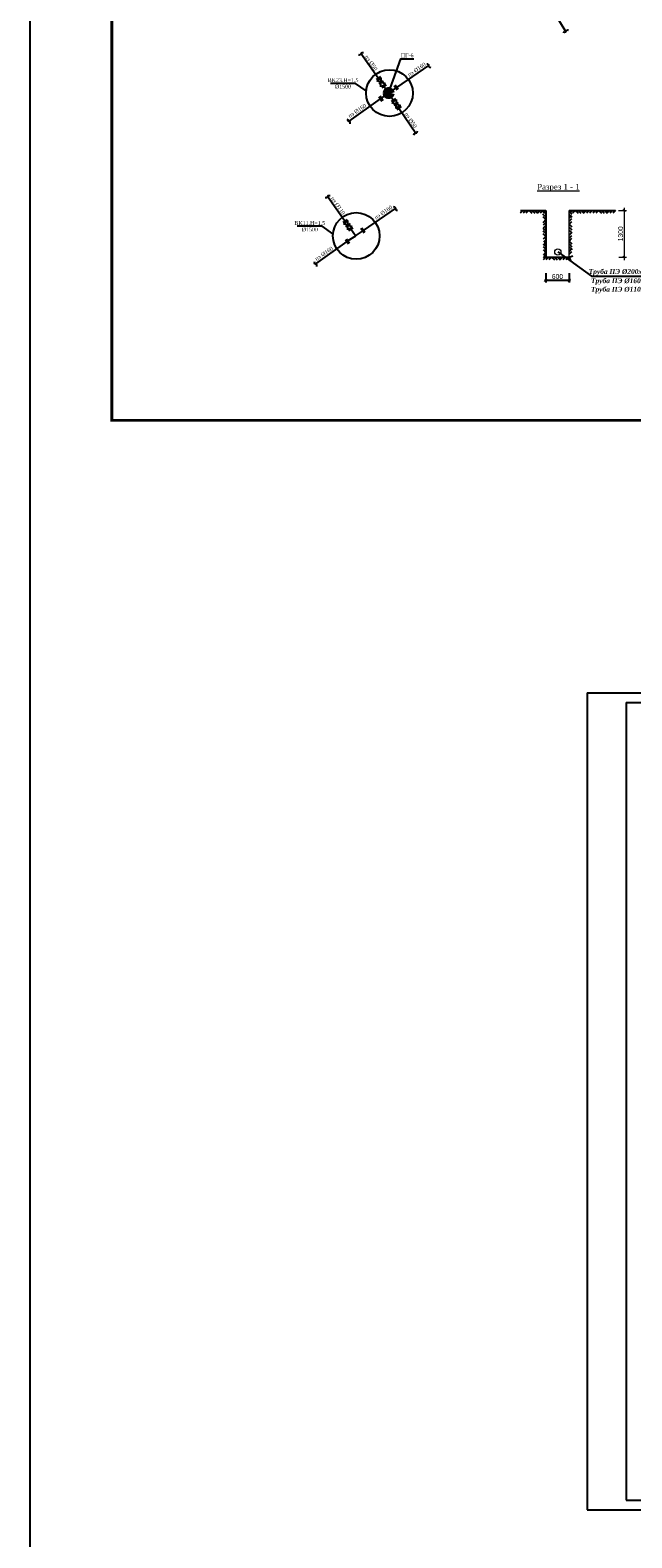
# Model space of a CAD drawing. Extents: x 0 to 361260, y 0 to 4201817.
# Tile 87 of 256: x 359863 to 360173, y 4199634 to 4200409. Entities that reach past the tile are written whole.
import ezdxf

# ---------------------------------------------------------------- set-up
doc = ezdxf.new("R2010")
doc.units = 0
doc.header["$LTSCALE"] = 0.5
doc.header["$MEASUREMENT"] = 0
for name, color, linetype in [('(0)', 7, 'Continuous'), ('Водопровод 2', 7, 'Continuous'), ('ДЕТАЛИР', 1, 'Continuous'), ('Трасса', 10, 'Continuous'), ('ХХХ оформление', 7, 'ИК_Водопровод -------в--------')]:
    doc.layers.add(name, color=color, linetype=linetype)
doc.styles.add('LYUDA', font='romans.shx', dxfattribs={"oblique": 15, "height": 3})
doc.linetypes.add('ИК_Водопровод -------в--------', pattern='A,9,-0.6,["В",Standard,S=1.2,R=0,X=0,Y=-0.6],-1.2', length=10.8)

# ---------------------------------------------------------------- blocks, each defined once
blk = doc.blocks.new('_Oblique')
at = {"color": 0, "linetype": 'ByBlock', "lineweight": -2}
blk.add_line((-0.5, -0.5), (0.5, 0.5), dxfattribs=at)

msp = doc.modelspace()

# ---------------------------------------------------------------- linework, layer by layer
at = {"layer": '(0)', "ltscale": 2}
msp.add_lwpolyline([(359863.314, 4201816.993), (361260.315, 4201816.993), (361260.315, 4192735.673), (359863.314, 4192735.673)], close=True, dxfattribs=at)
for points in [[(360045.911, 4200381.885), (360041.429, 4200383.416)], [(360043.591, 4200380.284), (360043.726, 4200385.003)], [(360049.09, 4200372.296), (360053.546, 4200370.738)], [(360051.414, 4200373.891), (360051.244, 4200369.158)], [(360028.82, 4200308.437), (360024.338, 4200309.968)], [(360026.501, 4200306.835), (360026.636, 4200311.554)]]:
    msp.add_lwpolyline(points, dxfattribs=at)
at = {"ltscale": 0.5}
for p, q in [((360116.552, 4200316.789), (360115.133, 4200315.345)), ((360115.21, 4200316.785), (360128.286, 4200316.785)), ((360118.043, 4200316.789), (360116.624, 4200315.345)), ((360119.467, 4200316.785), (360118.116, 4200315.345)), ((360119.679, 4200316.789), (360121.098, 4200315.345)), ((360121.17, 4200316.789), (360122.589, 4200315.345)), ((360122.662, 4200316.789), (360124.081, 4200315.345)), ((360125.371, 4200316.789), (360123.952, 4200315.345)), ((360126.862, 4200316.789), (360125.443, 4200315.345)), ((360128.286, 4200315.061), (360126.822, 4200316.458)), ((360128.308, 4200313.569), (360126.844, 4200314.967)), ((360128.331, 4200312.078), (360126.866, 4200313.476)), ((360128.286, 4200316.785), (360126.934, 4200315.345)), ((360128.286, 4200316.785), (360128.286, 4200292.785)), ((360140.3, 4200316.785), (360152.117, 4200316.785)), ((360140.3, 4200316.152), (360141.626, 4200314.857)), ((360140.3, 4200314.665), (360141.63, 4200313.365)), ((360140.3, 4200312.777), (360141.67, 4200314.132)), ((360140.3, 4200311.281), (360141.675, 4200312.641)), ((360141.96, 4200316.785), (360140.541, 4200315.341)), ((360143.451, 4200316.785), (360142.033, 4200315.341)), ((360143.443, 4200316.785), (360144.862, 4200315.341)), ((360144.934, 4200316.785), (360146.353, 4200315.341)), ((360146.425, 4200316.785), (360147.844, 4200315.341)), ((360149.135, 4200316.785), (360147.716, 4200315.341)), ((360150.626, 4200316.785), (360149.207, 4200315.341)), ((360152.117, 4200316.785), (360150.698, 4200315.341)), ((360152.286, 4200316.785), (360164.104, 4200316.785)), ((360153.947, 4200316.785), (360152.528, 4200315.341)), ((360155.438, 4200316.785), (360154.019, 4200315.341)), ((360155.43, 4200316.785), (360156.849, 4200315.341)), ((360156.921, 4200316.785), (360158.34, 4200315.341)), ((360158.412, 4200316.785), (360159.831, 4200315.341)), ((360161.121, 4200316.785), (360159.702, 4200315.341)), ((360162.613, 4200316.785), (360161.194, 4200315.341)), ((360164.104, 4200316.785), (360162.685, 4200315.341)), ((360128.33, 4200312.087), (360126.83, 4200310.374)), ((360128.286, 4200310.529), (360126.93, 4200309.156)), ((360128.286, 4200309.016), (360126.952, 4200307.665)), ((360128.286, 4200306.507), (360126.952, 4200307.665)), ((360128.286, 4200305.048), (360126.972, 4200306.302)), ((360128.286, 4200303.414), (360126.994, 4200304.811)), ((360140.24, 4200309.735), (360140.244, 4200309.73)), ((360140.24, 4200309.726), (360140.244, 4200309.73)), ((360140.3, 4200309.785), (360141.679, 4200311.149)), ((360140.3, 4200309.676), (360141.688, 4200308.32)), ((360140.3, 4200308.19), (360141.693, 4200306.829)), ((360140.3, 4200306.703), (360141.698, 4200305.338)), ((360140.3, 4200304.084), (360141.697, 4200305.466)), ((360128.286, 4200303.414), (360127.023, 4200301.986)), ((360128.286, 4200301.742), (360127.032, 4200300.495)), ((360128.286, 4200300.242), (360127.041, 4200299.004)), ((360128.286, 4200298.359), (360127.081, 4200299.509)), ((360128.286, 4200296.889), (360127.103, 4200298.018)), ((360140.276, 4200295.757), (360141.715, 4200297.181)), ((360140.285, 4200299.569), (360141.746, 4200298.168)), ((360140.3, 4200302.588), (360141.702, 4200303.975)), ((360140.3, 4200301.06), (360141.707, 4200302.484)), ((360140.3, 4200301.06), (360141.728, 4200299.659)), ((360140.303, 4200298.078), (360141.764, 4200296.677)), ((360128.286, 4200293.954), (360126.864, 4200292.514)), ((360128.291, 4200292.789), (360126.872, 4200291.345)), ((360128.286, 4200295.193), (360127.125, 4200296.527)), ((360128.286, 4200295.193), (360127.167, 4200293.698)), ((360128.286, 4200292.785), (360140.286, 4200292.785)), ((360129.782, 4200292.789), (360128.363, 4200291.345)), ((360131.273, 4200292.789), (360129.854, 4200291.345)), ((360131.265, 4200292.789), (360132.684, 4200291.345)), ((360132.756, 4200292.789), (360134.175, 4200291.345)), ((360134.247, 4200292.789), (360135.666, 4200291.345)), ((360134.483, 4200295.444), (360151.709, 4200282.949)), ((360136.956, 4200292.789), (360135.537, 4200291.345)), ((360138.448, 4200292.789), (360137.029, 4200291.345)), ((360139.939, 4200292.789), (360138.52, 4200291.345)), ((360140.281, 4200294.266), (360141.72, 4200295.69)), ((360140.281, 4200292.783), (360142.207, 4200293.404)), ((360140.284, 4200292.791), (360140.938, 4200290.875)), ((360128.286, 4200284.621), (360128.286, 4200279.701)), ((360140.286, 4200284.621), (360140.286, 4200279.701)), ((360151.709, 4200282.949), (360188.296, 4200282.949)), ((360127.661, 4200280.951), (360140.911, 4200280.951))]:
    msp.add_line(p, q, dxfattribs=at)
at = {"linetype": 'Continuous', "lineweight": 5}
for p, q in [((360128.286, 4200292.785), (360128.286, 4200316.785)), ((360140.3, 4200292.789), (360140.3, 4200316.785))]:
    msp.add_line(p, q, dxfattribs=at)
at = {"lineweight": 15, "ltscale": 0.5}
for p, q in [((360165.694, 4200316.785), (360169.846, 4200316.785)), ((360167.931, 4200317.228), (360169.181, 4200316.428)), ((360168.596, 4200318.213), (360168.596, 4200291.287)), ((360165.783, 4200292.785), (360169.846, 4200292.785)), ((360167.903, 4200293.228), (360169.153, 4200292.428)), ((360128.286, 4200284.621), (360128.286, 4200279.701)), ((360140.286, 4200284.621), (360140.286, 4200279.701))]:
    msp.add_line(p, q, dxfattribs=at)
at = {"ltscale": 2}
for p, q in [((360149.526, 4200068.806), (360776.215, 4200068.806)), ((360149.526, 4200068.806), (360149.526, 4199648.806)), ((360169.526, 4200063.806), (360771.344, 4200063.806)), ((360169.526, 4200063.806), (360169.526, 4199653.806)), ((360169.526, 4199653.806), (360771.344, 4199653.806)), ((360149.526, 4199648.806), (360776.215, 4199648.806))]:
    msp.add_line(p, q, dxfattribs=at)
at = {"color": 1, "linetype": 'Continuous', "lineweight": 106}
msp.add_circle((360047.529, 4200377.109), 1.454, dxfattribs=at)
at = {"color": 0, "lineweight": 15, "ltscale": 0.5}
msp.add_circle((360134.483, 4200295.444), 1.587, dxfattribs=at)
at = {"layer": 'ДЕТАЛИР', "color": 0, "linetype": 'Continuous'}
for p, q in [((360043.337, 4200385.611), (360041.04, 4200384.025)), ((360043.726, 4200385.003), (360041.429, 4200383.416)), ((360044.794, 4200383.479), (360042.496, 4200381.893)), ((360042.412, 4200375.364), (360044.015, 4200373.038)), ((360042.927, 4200375.66), (360044.511, 4200373.362)), ((360045.915, 4200381.877), (360043.618, 4200380.29)), ((360047.529, 4200377.109), (360043.697, 4200374.543)), ((360046.268, 4200381.37), (360043.971, 4200379.783)), ((360047.53, 4200377.11), (360045.111, 4200380.582)), ((360047.531, 4200377.108), (360049.911, 4200373.61)), ((360051.06, 4200374.409), (360048.758, 4200372.83)), ((360051.995, 4200378.59), (360050.402, 4200380.883)), ((360052.468, 4200378.884), (360050.875, 4200381.177)), ((360051.408, 4200373.898), (360049.106, 4200372.319)), ((360052.504, 4200372.279), (360050.202, 4200370.699)), ((360053.546, 4200370.738), (360051.244, 4200369.158)), ((360053.976, 4200370.157), (360051.674, 4200368.577)), ((360026.247, 4200312.162), (360023.949, 4200310.576)), ((360026.636, 4200311.554), (360024.338, 4200309.968)), ((360027.703, 4200310.03), (360025.406, 4200308.444)), ((360028.825, 4200308.428), (360026.528, 4200306.842)), ((360029.178, 4200307.921), (360026.881, 4200306.335)), ((360030.44, 4200303.661), (360028.021, 4200307.133)), ((360034.904, 4200305.141), (360033.312, 4200307.434)), ((360035.377, 4200305.435), (360033.785, 4200307.728)), ((360025.322, 4200301.915), (360026.925, 4200299.589)), ((360025.837, 4200302.211), (360027.421, 4200299.913)), ((360030.439, 4200303.66), (360026.607, 4200301.094))]:
    msp.add_line(p, q, dxfattribs=at)
at = {"layer": 'ДЕТАЛИР', "color": 0}
for points in [[(360128.355, 4200425.68), (360138.544, 4200408.689)], [(360042.189, 4200384.818), (360033.276, 4200397.471)], [(360051.705, 4200379.983), (360068.172, 4200391.313)], [(360047.53, 4200377.11), (360051.246, 4200379.667)], [(360043.214, 4200374.201), (360027.017, 4200362.717)], [(360052.825, 4200369.367), (360061.463, 4200356.526)], [(360025.098, 4200311.369), (360016.186, 4200324.022)], [(360034.615, 4200306.534), (360051.082, 4200317.864)], [(360030.44, 4200303.661), (360034.156, 4200306.218)], [(360026.123, 4200300.752), (360009.927, 4200289.268)]]:
    msp.add_lwpolyline(points, dxfattribs=at)
at = {"layer": 'ДЕТАЛИР', "color": 0, "linetype": 'Continuous'}
for points in [[(360139.932, 4200409.299), (360139.595, 4200409.382), (360138.855, 4200409.565), (360138.545, 4200408.137), (360137.704, 4200408.338), (360137.275, 4200408.44)], [(360032.041, 4200396.907), (360032.381, 4200396.845), (360033.131, 4200396.706), (360033.356, 4200398.15), (360034.207, 4200397.999), (360034.642, 4200397.922)], [(360069.176, 4200390.177), (360068.836, 4200390.243), (360068.087, 4200390.388), (360068.405, 4200391.814), (360067.557, 4200391.984), (360067.124, 4200392.071)], [(360027.732, 4200361.38), (360027.789, 4200361.722), (360027.914, 4200362.474), (360026.467, 4200362.674), (360026.603, 4200363.527), (360026.672, 4200363.964)], [(360060.495, 4200355.572), (360060.558, 4200355.913), (360060.696, 4200356.663), (360062.125, 4200356.357), (360062.288, 4200357.206), (360062.371, 4200357.64)], [(360014.95, 4200323.459), (360015.291, 4200323.396), (360016.041, 4200323.257), (360016.265, 4200324.701), (360017.117, 4200324.55), (360017.552, 4200324.473)], [(360052.085, 4200316.728), (360051.745, 4200316.794), (360050.997, 4200316.939), (360051.314, 4200318.365), (360050.467, 4200318.535), (360050.034, 4200318.622)], [(360010.641, 4200287.931), (360010.698, 4200288.273), (360010.824, 4200289.025), (360009.376, 4200289.225), (360009.512, 4200290.078), (360009.582, 4200290.515)]]:
    msp.add_open_spline(points, degree=3, knots=[0, 0, 0, 0, 1.1214788, 2.4689674, 3.8780663, 3.8780663, 3.8780663, 3.8780663], dxfattribs=at)
at = {"layer": 'Трасса', "color": 6, "linetype": 'ByBlock'}
for p, q in [((360030.522, 4200382.125), (360017.671, 4200382.125)), ((360036.013, 4200378.221), (360030.522, 4200382.125)), ((360013.431, 4200308.676), (360000.58, 4200308.676)), ((360018.922, 4200304.772), (360013.431, 4200308.676))]:
    msp.add_line(p, q, dxfattribs=at)
at = {"layer": 'Трасса', "color": 0, "linetype": 'ByBlock'}
msp.add_lwpolyline([(360047.528, 4200377.108), (360053.743, 4200394.735), (360060.495, 4200394.735)], dxfattribs=at)
for centre in [(360047.964, 4200377.138), (360030.874, 4200303.689)]:
    msp.add_circle(centre, 12, dxfattribs=at)
at = {"layer": 'ХХХ оформление', "color": 0, "linetype": 'ByBlock', "ltscale": 1000, "const_width": 1.5, "elevation": 533.015}
msp.add_lwpolyline([(359905.241, 4200208.891), (361175.241, 4200208.891), (361175.241, 4201313.891), (359905.241, 4201313.891)], close=True, dxfattribs=at)

# ---------------------------------------------------------------- block references
at = {"lineweight": 15, "ltscale": 0.5, "xscale": 1.25, "yscale": 1.25, "zscale": 1.25}
msp.add_blockref('_Oblique', (360128.286, 4200280.951), dxfattribs=at)
at = {"lineweight": 15, "ltscale": 0.5, "xscale": 1.25, "yscale": 1.25, "zscale": 1.25, "rotation": 180}
msp.add_blockref('_Oblique', (360140.286, 4200280.951), dxfattribs=at)

# ---------------------------------------------------------------- texts
at = {"color": 0, "lineweight": 15, "insert": (360134.782, 4200330.435), "char_height": 3, "width": 20.87289, "attachment_point": 2}
msp.add_mtext('{\\fSylfaen|b0|i0|c204|p18;\\LРазрез 1 - 1}', dxfattribs=at)
at = {"color": 0, "lineweight": 30, "insert": (360166.721, 4200304.785), "char_height": 2.5, "width": 10.62786, "attachment_point": 5, "rotation": 90}
msp.add_mtext('1300', dxfattribs=at)
at = {"ltscale": 0.5, "insert": (360134.286, 4200282.826), "char_height": 2.5, "attachment_point": 5}
msp.add_mtext('600', dxfattribs=at)
at = {"color": 0, "ltscale": 0.5, "char_height": 2.5, "width": 45.13292, "attachment_point": 5}
for s, insert in [('{\\fTimes New Roman|b1|i1|c204|p18;Труба ПЭ Ø200х11.4мм }', (360170.026, 4200285.003)), ('{\\fTimes New Roman|b1|i1|c204|p18;Труба ПЭ Ø160х9.1мм }', (360170.261, 4200280.256)), ('{\\fTimes New Roman|b1|i1|c204|p18;Труба ПЭ Ø110х6.3мм }', (360170.261, 4200275.861))]:
    msp.add_mtext(s, dxfattribs=dict(at, insert=insert))
at = {"layer": 'Водопровод 2', "color": 0, "ltscale": 0.25, "insert": (360057.06, 4200396.543, -39504.545), "char_height": 2, "width": 6.20601, "attachment_point": 5, "style": 'LYUDA'}
msp.add_mtext('{\\fTimes New Roman|b0|i0|c204|p18;\\Q0;\\C1;ПГ-6}', dxfattribs=at)
at = {"layer": 'Водопровод 2', "color": 0, "ltscale": 0.25, "char_height": 2, "width": 9.99693, "attachment_point": 5, "style": 'LYUDA'}
for s, insert, rotation in [('{\\fTimes New Roman|b0|i0|c204|p18;\\Q0;пэ %%C5\\fTimes New Roman|b0|i0|c0|p18;0}', (360038.567, 4200392.663, -39504.545), 305.037048), ('{\\fTimes New Roman|b0|i0|c204|p18;\\Q0;пэ %%C\\fTimes New Roman|b0|i0|c0|p18;1\\fTimes New Roman|b0|i0|c204|p18;6\\fTimes New Roman|b0|i0|c0|p18;0}', (360061.939, 4200389.23, -39504.545), 34.091245), ('{\\fTimes New Roman|b0|i0|c204|p18;\\Q0;пэ %%C\\fTimes New Roman|b0|i0|c0|p18;1\\fTimes New Roman|b0|i0|c204|p18;6\\fTimes New Roman|b0|i0|c0|p18;0}', (360031.385, 4200368.045, -39504.545), 34.091245), ('{\\fTimes New Roman|b0|i0|c204|p18;\\Q0;пэ %%C5\\fTimes New Roman|b0|i0|c0|p18;0}', (360058.86, 4200363.184, -39504.545), 304.048636), ('{\\fTimes New Roman|b0|i0|c204|p18;\\Q0;пэ %%C11\\fTimes New Roman|b0|i0|c0|p18;0}', (360021.477, 4200319.215, -39504.545), 305.037048), ('{\\fTimes New Roman|b0|i0|c204|p18;\\Q0;пэ %%C\\fTimes New Roman|b0|i0|c0|p18;1\\fTimes New Roman|b0|i0|c204|p18;6\\fTimes New Roman|b0|i0|c0|p18;0}', (360044.848, 4200315.782, -39504.545), 34.091245), ('{\\fTimes New Roman|b0|i0|c204|p18;\\Q0;пэ %%C\\fTimes New Roman|b0|i0|c0|p18;1\\fTimes New Roman|b0|i0|c204|p18;6\\fTimes New Roman|b0|i0|c0|p18;0}', (360014.294, 4200294.596, -39504.545), 34.091245)]:
    msp.add_mtext(s, dxfattribs=dict(at, insert=insert, rotation=rotation))
at = {"layer": 'Водопровод 2', "color": 6, "ltscale": 0.25, "char_height": 2, "width": 15.24512, "attachment_point": 5, "style": 'LYUDA'}
for s, insert in [('{\\fTimes New Roman|b0|i0|c204|p18;\\Q0;BK23.H=1.5\\P%%C1500 }', (360024.105, 4200382.075, -39504.545)), ('{\\fTimes New Roman|b0|i0|c204|p18;\\Q0;BK11.H=1.5\\P%%C1500 }', (360007.015, 4200308.626, -39504.545))]:
    msp.add_mtext(s, dxfattribs=dict(at, insert=insert))

doc.saveas('drawing.dxf')
